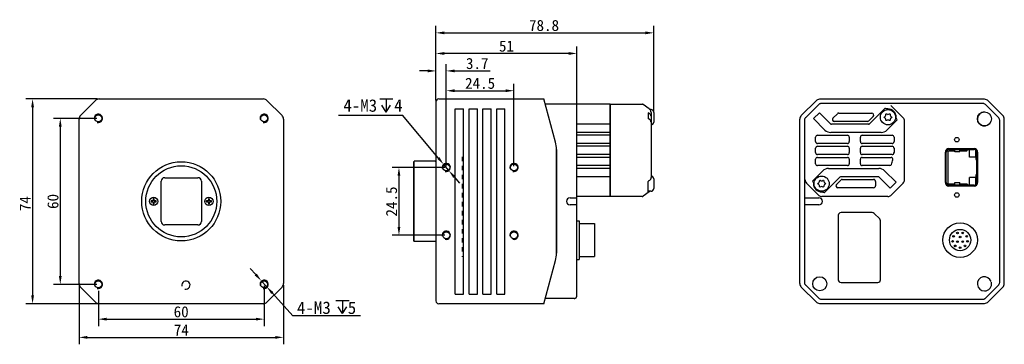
# Model space of a CAD drawing. Header units: millimetres. Extents: x 84 to 440, y 173 to 290.
import ezdxf

# ---------------------------------------------------------------- set-up
doc = ezdxf.new("R2010")
doc.units = ezdxf.units.MM
doc.header["$LTSCALE"] = 16.335
doc.header["$PDMODE"] = 3
doc.header["$PDSIZE"] = 8
doc.linetypes.add('DASHED', pattern=[0.2, 0.1, -0.1])
doc.layers.get('0').update_dxf_attribs({"linetype": 'CONTINUOUS'})
doc.layers.get('Defpoints').update_dxf_attribs({"linetype": 'CONTINUOUS'})
doc.layers.add('00_COMPONENTS', color=7, linetype='CONTINUOUS')
doc.layers.add('51__DRAFT_DIMS', color=7, linetype='CONTINUOUS')
doc.styles.get("Standard").update_dxf_attribs({"font": 'simfang.ttf'})
doc.dimstyles.get("Standard").update_dxf_attribs({"dimtxt": 4, "dimasz": 3, "dimexe": 2.5, "dimexo": 0.5, "dimtad": 1, "dimdsep": 46, "dimtxsty": 'Standard', "dimblk": '_FILLED', "dimblk1": '_FILLED', "dimblk2": '_FILLED', "dimcen": 0.09, "dimclrt": 3, "dimazin": 2, "dimtol": 1, "dimtp": 0.01, "dimtm": 0.01, "dimtfac": 1, "dimtofl": 0, "dimtmove": 0, "dimatfit": 3, "dimldrblk": '_FILLED', "dimfxl": 1, "dimtolj": 1, "dimarcsym": 0})

# ---------------------------------------------------------------- blocks, each defined once
blk = doc.blocks.new('_FILLED')
at = {"color": 0, "linetype": 'ByBlock'}
blk.add_solid([(0, 0), (-1, 0.17), (-1, -0.17)], dxfattribs=at)
blk = doc.blocks.new('*D34')
at = {"layer": '51__DRAFT_DIMS', "color": 0, "lineweight": -2}
for p, q in [((111.75, 261.65), (85.7, 261.65)), ((88.2, 258.65), (88.2, 190.65)), ((127.5, 187.65), (85.7, 187.65))]:
    blk.add_line(p, q, dxfattribs=at)
at = {"layer": 'Defpoints', "color": 0}
for p in [(112.25, 261.65), (88.2, 187.65), (128, 187.65)]:
    blk.add_point(p, dxfattribs=at)
at = {"layer": '51__DRAFT_DIMS', "color": 0, "linetype": 'ByBlock', "lineweight": -2, "xscale": 3, "yscale": 3, "zscale": 3}
for p, rotation in [((88.2, 261.65), 89.99999999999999), ((88.2, 187.65), 270)]:
    blk.add_blockref('_FILLED', p, dxfattribs=dict(at, rotation=rotation))
at = {"layer": '51__DRAFT_DIMS', "color": 3, "insert": (83.53, 223.82), "char_height": 4, "attachment_point": 2, "rotation": 90}
blk.add_mtext('\\A1;\\A1;74', dxfattribs=at)
blk = doc.blocks.new('*D35')
at = {"layer": '51__DRAFT_DIMS', "color": 0, "lineweight": -2}
for p, q in [((111.5, 254.65), (95.72, 254.65)), ((98.22, 251.65), (98.22, 197.65)), ((111.5, 194.65), (95.72, 194.65))]:
    blk.add_line(p, q, dxfattribs=at)
at = {"layer": 'Defpoints', "color": 0}
for p in [(112, 254.65), (98.22, 194.65), (112, 194.65)]:
    blk.add_point(p, dxfattribs=at)
at = {"layer": '51__DRAFT_DIMS', "color": 0, "linetype": 'ByBlock', "lineweight": -2, "xscale": 3, "yscale": 3, "zscale": 3}
for p, rotation in [((98.22, 254.65), 89.99999999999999), ((98.22, 194.65), 270)]:
    blk.add_blockref('_FILLED', p, dxfattribs=dict(at, rotation=rotation))
at = {"layer": '51__DRAFT_DIMS', "color": 3, "insert": (93.55, 224.62), "char_height": 4, "attachment_point": 2, "rotation": 90}
blk.add_mtext('\\A1;\\A1;60', dxfattribs=at)
blk = doc.blocks.new('*D36')
at = {"layer": '51__DRAFT_DIMS', "color": 0, "lineweight": -2}
for p, q in [((172, 194.15), (172, 179.57)), ((112, 192.3), (112, 179.57)), ((115, 182.07), (169, 182.07))]:
    blk.add_line(p, q, dxfattribs=at)
at = {"layer": 'Defpoints', "color": 0}
for p in [(112, 192.8), (172, 194.65), (172, 182.07)]:
    blk.add_point(p, dxfattribs=at)
at = {"layer": '51__DRAFT_DIMS', "color": 0, "linetype": 'ByBlock', "lineweight": -2, "xscale": 3, "yscale": 3, "zscale": 3, "rotation": 180}
blk.add_blockref('_FILLED', (112, 182.07), dxfattribs=at)
at = {"layer": '51__DRAFT_DIMS', "color": 0, "linetype": 'ByBlock', "lineweight": -2, "xscale": 3, "yscale": 3, "zscale": 3}
blk.add_blockref('_FILLED', (172, 182.07), dxfattribs=at)
at = {"layer": '51__DRAFT_DIMS', "color": 3, "insert": (141.97, 186.74), "char_height": 4, "attachment_point": 2}
blk.add_mtext('\\A1;\\A1;60', dxfattribs=at)
blk = doc.blocks.new('*D37')
at = {"layer": '51__DRAFT_DIMS', "color": 0, "lineweight": -2}
for p, q in [((105, 194.4), (105, 172.98)), ((179, 194.4), (179, 172.98)), ((108, 175.48), (176, 175.48))]:
    blk.add_line(p, q, dxfattribs=at)
at = {"layer": 'Defpoints', "color": 0}
for p in [(105, 194.9), (179, 194.9), (179, 175.48)]:
    blk.add_point(p, dxfattribs=at)
at = {"layer": '51__DRAFT_DIMS', "color": 0, "linetype": 'ByBlock', "lineweight": -2, "xscale": 3, "yscale": 3, "zscale": 3, "rotation": 180}
blk.add_blockref('_FILLED', (105, 175.48), dxfattribs=at)
at = {"layer": '51__DRAFT_DIMS', "color": 0, "linetype": 'ByBlock', "lineweight": -2, "xscale": 3, "yscale": 3, "zscale": 3}
blk.add_blockref('_FILLED', (179, 175.48), dxfattribs=at)
at = {"layer": '51__DRAFT_DIMS', "color": 3, "insert": (142.03, 180.15), "char_height": 4, "attachment_point": 2}
blk.add_mtext('\\A1;\\A1;74', dxfattribs=at)
blk = doc.blocks.new('*D38')
at = {"layer": '51__DRAFT_DIMS', "color": 0, "lineweight": -2}
for p, q in [((237.41, 236.9), (218.29, 236.9)), ((220.79, 233.9), (220.79, 215.4)), ((237.41, 212.4), (218.29, 212.4))]:
    blk.add_line(p, q, dxfattribs=at)
at = {"layer": 'Defpoints', "color": 0}
for p in [(237.91, 236.9), (220.79, 212.4), (237.91, 212.4)]:
    blk.add_point(p, dxfattribs=at)
at = {"layer": '51__DRAFT_DIMS', "color": 0, "linetype": 'ByBlock', "lineweight": -2, "xscale": 3, "yscale": 3, "zscale": 3}
for p, rotation in [((220.79, 236.9), 90), ((220.79, 212.4), 270)]:
    blk.add_blockref('_FILLED', p, dxfattribs=dict(at, rotation=rotation))
at = {"layer": '51__DRAFT_DIMS', "color": 3, "insert": (216.09, 224.59), "char_height": 4, "attachment_point": 2, "rotation": 90}
blk.add_mtext('\\A1;\\A1;24.5', dxfattribs=at)
blk = doc.blocks.new('*D39')
at = {"layer": '51__DRAFT_DIMS', "color": 0, "lineweight": -2}
for p, q in [((231.19, 271.8), (228.19, 271.8)), ((234.19, 261.15), (234.19, 274.3)), ((237.91, 237.4), (237.91, 274.3)), ((240.91, 271.8), (253.76, 271.8))]:
    blk.add_line(p, q, dxfattribs=at)
at = {"layer": 'Defpoints', "color": 0}
for p in [(237.91, 271.8), (234.19, 260.65), (237.91, 236.9)]:
    blk.add_point(p, dxfattribs=at)
at = {"layer": '51__DRAFT_DIMS', "color": 0, "linetype": 'ByBlock', "lineweight": -2, "xscale": 3, "yscale": 3, "zscale": 3}
blk.add_blockref('_FILLED', (234.19, 271.8), dxfattribs=at)
at = {"layer": '51__DRAFT_DIMS', "color": 0, "linetype": 'ByBlock', "lineweight": -2, "xscale": 3, "yscale": 3, "zscale": 3, "rotation": 180}
blk.add_blockref('_FILLED', (237.91, 271.8), dxfattribs=at)
at = {"layer": '51__DRAFT_DIMS', "color": 3, "insert": (245.04, 276.49), "char_height": 4, "attachment_point": 1}
blk.add_mtext('\\A1;3.7{}{{\\H0.7x;}{}}', dxfattribs=at)
blk = doc.blocks.new('*D40')
at = {"layer": '51__DRAFT_DIMS', "color": 0, "lineweight": -2}
for p, q in [((234.19, 261.15), (234.19, 280.61)), ((282.21, 278.11), (237.19, 278.11)), ((285.21, 223.85), (285.21, 280.61))]:
    blk.add_line(p, q, dxfattribs=at)
at = {"layer": 'Defpoints', "color": 0}
for p in [(234.19, 278.11), (234.19, 260.65), (285.21, 223.35)]:
    blk.add_point(p, dxfattribs=at)
at = {"layer": '51__DRAFT_DIMS', "color": 0, "linetype": 'ByBlock', "lineweight": -2, "xscale": 3, "yscale": 3, "zscale": 3, "rotation": 180}
blk.add_blockref('_FILLED', (234.19, 278.11), dxfattribs=at)
at = {"layer": '51__DRAFT_DIMS', "color": 0, "linetype": 'ByBlock', "lineweight": -2, "xscale": 3, "yscale": 3, "zscale": 3}
blk.add_blockref('_FILLED', (285.21, 278.11), dxfattribs=at)
at = {"layer": '51__DRAFT_DIMS', "color": 3, "insert": (259.7, 282.78), "char_height": 4, "attachment_point": 2}
blk.add_mtext('\\A1;51{}{{\\H0.7x;}{}}', dxfattribs=at)
blk = doc.blocks.new('*D41')
at = {"layer": '51__DRAFT_DIMS', "color": 0, "lineweight": -2}
for p, q in [((234.19, 261.15), (234.19, 288.06)), ((237.19, 285.56), (310.01, 285.56)), ((313.01, 257.05), (313.01, 288.06))]:
    blk.add_line(p, q, dxfattribs=at)
at = {"layer": 'Defpoints', "color": 0}
for p in [(313.01, 285.56), (234.19, 260.65), (313.01, 256.55)]:
    blk.add_point(p, dxfattribs=at)
at = {"layer": '51__DRAFT_DIMS', "color": 0, "linetype": 'ByBlock', "lineweight": -2, "xscale": 3, "yscale": 3, "zscale": 3, "rotation": 180}
blk.add_blockref('_FILLED', (234.19, 285.56), dxfattribs=at)
at = {"layer": '51__DRAFT_DIMS', "color": 0, "linetype": 'ByBlock', "lineweight": -2, "xscale": 3, "yscale": 3, "zscale": 3}
blk.add_blockref('_FILLED', (313.01, 285.56), dxfattribs=at)
at = {"layer": '51__DRAFT_DIMS', "color": 3, "insert": (273.3, 290.25), "char_height": 4, "attachment_point": 2}
blk.add_mtext('\\A1;78.8{}{{\\H0.7x;}{}}', dxfattribs=at)
blk = doc.blocks.new('*D45')
at = {"layer": '51__DRAFT_DIMS', "color": 0, "lineweight": -2}
for p, q in [((237.91, 237.4), (237.91, 267.14)), ((240.91, 264.64), (259.41, 264.64)), ((262.41, 237.4), (262.41, 267.14))]:
    blk.add_line(p, q, dxfattribs=at)
at = {"layer": 'Defpoints', "color": 0}
for p in [(262.41, 264.64), (237.91, 236.9), (262.41, 236.9)]:
    blk.add_point(p, dxfattribs=at)
at = {"layer": '51__DRAFT_DIMS', "color": 0, "linetype": 'ByBlock', "lineweight": -2, "xscale": 3, "yscale": 3, "zscale": 3, "rotation": 180}
blk.add_blockref('_FILLED', (237.91, 264.64), dxfattribs=at)
at = {"layer": '51__DRAFT_DIMS', "color": 0, "linetype": 'ByBlock', "lineweight": -2, "xscale": 3, "yscale": 3, "zscale": 3}
blk.add_blockref('_FILLED', (262.41, 264.64), dxfattribs=at)
at = {"layer": '51__DRAFT_DIMS', "color": 3, "insert": (250.16, 267.3), "char_height": 4, "attachment_point": 5}
blk.add_mtext('\\A1;\\A1;24.5', dxfattribs=at)

msp = doc.modelspace()

# ---------------------------------------------------------------- linework, layer by layer
at = {"color": 3}
for p, q in [((213.848, 261.659), (218.577, 261.659)), ((216.213, 261.659), (216.213, 256.923)), ((216.213, 256.923), (214.648, 259.376)), ((216.213, 256.923), (217.777, 259.376)), ((197.994, 188.846), (202.723, 188.846)), ((200.358, 184.109), (198.794, 186.562)), ((200.358, 188.846), (200.358, 184.109)), ((200.358, 184.109), (201.923, 186.562))]:
    msp.add_line(p, q, dxfattribs=at)
for p, q in [((421.606, 242.938), (421.926, 242.938)), ((424.146, 242.938), (423.826, 242.938))]:
    msp.add_line(p, q)
at = {"linetype": 'DASHED', "lineweight": 20}
msp.add_line((243.672, 240.787), (243.624, 204.555), dxfattribs=at)
for centre in [(432.672, 254.452), (373.072, 194.852)]:
    msp.add_circle(centre, 2.55)
at = {"color": 252}
for centre in [(112.003, 254.652), (172.003, 254.652), (237.909, 236.902), (262.409, 236.902), (237.909, 212.402), (262.409, 212.402), (112.003, 194.652), (172.003, 194.652), (143.69, 194.364)]:
    msp.add_arc(centre, 1.5, 255, 195, dxfattribs=at)
at = {"layer": '00_COMPONENTS', "color": 7}
for p, q in [((105.531, 255.679), (110.976, 261.125)), ((112.249, 261.652), (171.758, 261.652)), ((173.031, 261.125), (178.476, 255.679)), ((234.189, 260.652), (234.189, 188.652)), ((235.189, 261.652), (273.281, 261.652)), ((277.469, 246.024), (273.281, 261.652)), ((371.845, 261.125), (366.399, 255.679)), ((373.118, 261.652), (432.626, 261.652)), ((439.345, 255.679), (433.899, 261.125)), ((241.159, 191.152), (241.159, 258.152)), ((241.159, 258.152), (244.159, 258.152)), ((244.159, 191.152), (244.159, 258.152)), ((246.159, 191.152), (246.159, 258.152)), ((246.159, 258.152), (249.159, 258.152)), ((249.159, 191.152), (249.159, 258.152)), ((251.159, 191.152), (251.159, 258.152)), ((251.159, 258.152), (254.159, 258.152)), ((254.159, 191.152), (254.159, 258.152)), ((256.159, 191.152), (256.159, 258.152)), ((256.159, 258.152), (259.159, 258.152)), ((259.159, 191.152), (259.159, 258.152)), ((297.209, 259.752), (273.79, 259.752)), ((285.209, 190.552), (285.209, 259.752)), ((297.209, 259.552), (297.409, 259.752)), ((297.209, 226.352), (297.209, 259.752)), ((297.409, 226.352), (297.409, 259.752)), ((297.409, 259.752), (308.755, 259.752)), ((311.384, 258.073), (309.217, 259.605)), ((311.009, 256.699), (311.009, 254.577)), ((311.423, 256.406), (311.009, 256.699)), ((312.009, 257.802), (311.677, 257.802)), ((312.009, 256.822), (312.008, 256.862)), ((312.009, 256.808), (312.009, 233.231)), ((313.009, 256.802), (313.009, 253.302)), ((372.737, 259.68), (367.877, 254.82)), ((372.947, 256.699), (370.826, 254.577)), ((376.888, 252.757), (372.947, 256.699)), ((432.212, 260.009), (373.532, 260.009)), ((391.234, 252.757), (396.773, 258.296)), ((403.303, 254.821), (398.841, 259.284)), ((437.867, 254.82), (433.007, 259.68)), ((105.003, 194.898), (105.003, 254.407)), ((179.003, 254.407), (179.003, 194.898)), ((311.423, 254.284), (311.009, 254.577)), ((365.872, 194.898), (365.872, 254.407)), ((367.547, 254.025), (367.547, 195.28)), ((374.972, 250.431), (370.826, 254.577)), ((377.851, 254.747), (379.451, 256.347)), ((390.325, 253.552), (378.346, 253.552)), ((379.946, 256.552), (391.925, 256.552)), ((392.42, 255.357), (390.82, 253.757)), ((397.393, 250.431), (401.129, 254.167)), ((401.129, 254.167), (400.987, 254.309)), ((403.772, 232.415), (403.772, 253.689)), ((438.197, 195.28), (438.197, 254.025)), ((439.872, 194.898), (439.872, 254.407)), ((285.209, 249.552), (285.209, 252.552)), ((297.209, 252.552), (285.209, 252.552)), ((297.209, 249.552), (285.209, 249.552)), ((395.272, 249.552), (377.093, 249.552)), ((390.901, 252.552), (377.383, 252.552)), ((285.209, 245.552), (285.209, 248.552)), ((297.209, 248.552), (285.209, 248.552)), ((371.572, 246.252), (371.572, 247.852)), ((372.272, 248.552), (383.072, 248.552)), ((383.772, 247.852), (383.772, 246.252)), ((387.772, 246.252), (387.772, 247.852)), ((388.472, 248.552), (399.272, 248.552)), ((399.972, 247.852), (399.972, 246.252)), ((277.809, 243.436), (277.809, 205.869)), ((277.809, 205.869), (277.809, 243.436)), ((297.209, 245.552), (285.209, 245.552)), ((285.209, 241.552), (285.209, 244.552)), ((297.209, 244.552), (285.209, 244.552)), ((371.572, 242.252), (371.572, 243.852)), ((383.072, 245.552), (372.272, 245.552)), ((372.272, 244.552), (383.072, 244.552)), ((383.772, 243.852), (383.772, 242.252)), ((387.772, 242.252), (387.772, 243.852)), ((399.272, 245.552), (388.472, 245.552)), ((388.472, 244.552), (399.272, 244.552)), ((399.972, 243.852), (399.972, 242.252)), ((418.532, 231.452), (418.532, 242.452)), ((418.832, 231.452), (418.832, 242.452)), ((419.183, 243.211), (419.456, 242.938)), ((419.456, 242.938), (419.456, 230.998)), ((419.456, 242.938), (421.606, 242.938)), ((419.832, 243.752), (428.922, 243.752)), ((419.832, 243.452), (428.922, 243.452)), ((421.926, 242.518), (421.926, 243.452)), ((423.826, 242.518), (421.926, 242.518)), ((423.826, 242.518), (423.826, 243.452)), ((424.146, 242.938), (426.286, 242.938)), ((426.286, 242.938), (426.716, 243.368)), ((427.216, 240.638), (427.216, 243.452)), ((429.516, 240.638), (429.516, 243.256)), ((429.666, 239.729), (429.666, 243.12)), ((429.922, 242.452), (429.922, 231.452)), ((430.222, 242.452), (430.222, 231.452)), ((226.139, 238.952), (226.339, 239.152)), ((226.139, 210.352), (226.139, 238.952)), ((226.339, 210.152), (226.339, 239.152)), ((233.889, 239.152), (226.339, 239.152)), ((297.209, 241.552), (285.209, 241.552)), ((285.209, 237.552), (285.209, 240.552)), ((297.209, 240.552), (285.209, 240.552)), ((371.572, 238.252), (371.572, 239.852)), ((383.072, 241.552), (372.272, 241.552)), ((372.272, 240.552), (383.072, 240.552)), ((383.772, 239.852), (383.772, 238.252)), ((387.772, 238.252), (387.772, 239.852)), ((399.272, 241.552), (388.472, 241.552)), ((388.472, 240.552), (398.887, 240.552)), ((429.516, 240.638), (427.216, 240.638)), ((429.875, 234.558), (429.875, 239.378)), ((297.209, 237.552), (285.209, 237.552)), ((285.209, 233.552), (285.209, 236.552)), ((297.209, 236.552), (285.209, 236.552)), ((370.415, 231.938), (374.151, 235.673)), ((383.072, 237.552), (372.272, 237.552)), ((376.272, 236.552), (394.451, 236.552)), ((398.39, 237.552), (388.472, 237.552)), ((396.572, 235.673), (400.718, 231.527)), ((134.703, 217.402), (134.703, 231.902)), ((136.003, 233.202), (148.003, 233.202)), ((149.303, 231.902), (149.303, 217.402)), ((297.209, 233.552), (285.209, 233.552)), ((311.423, 232.231), (311.009, 231.938)), ((311.009, 231.938), (311.009, 231.796)), ((311.009, 227.808), (311.009, 231.796)), ((313.009, 232.802), (313.009, 229.302)), ((370.415, 231.938), (370.557, 231.796)), ((374.771, 227.808), (380.31, 233.347)), ((379.124, 230.747), (380.724, 232.347)), ((394.497, 233.556), (380.805, 233.552)), ((381.219, 232.552), (392.572, 232.552)), ((393.261, 231.968), (393.036, 232.374)), ((393.272, 231.852), (393.272, 230.252)), ((398.597, 229.406), (394.497, 233.556)), ((427.216, 230.452), (427.216, 233.298)), ((429.516, 233.298), (427.216, 233.298)), ((429.516, 230.648), (429.516, 233.298)), ((429.666, 230.785), (429.666, 234.206)), ((285.209, 190.552), (285.209, 230.752)), ((312.009, 228.302), (311.009, 228.302)), ((368.241, 231.284), (372.703, 226.821)), ((392.572, 229.552), (379.619, 229.552)), ((398.597, 229.406), (400.718, 231.527)), ((403.303, 231.284), (398.841, 226.821)), ((419.456, 230.998), (419.165, 230.707)), ((419.456, 230.998), (421.926, 230.998)), ((428.922, 230.452), (419.832, 230.452)), ((428.922, 230.152), (419.832, 230.152)), ((421.926, 230.452), (421.926, 231.418)), ((421.926, 231.418), (423.826, 231.418)), ((423.826, 230.452), (423.826, 231.418)), ((423.826, 230.998), (426.286, 230.998)), ((426.286, 230.998), (426.716, 230.568)), ((131.723, 224.832), (131.157, 224.832)), ((131.823, 225.498), (131.823, 224.932)), ((132.183, 224.932), (132.183, 225.498)), ((132.85, 224.832), (132.283, 224.832)), ((151.723, 224.832), (151.157, 224.832)), ((151.823, 225.498), (151.823, 224.932)), ((152.183, 224.932), (152.183, 225.498)), ((152.85, 224.832), (152.283, 224.832)), ((282.709, 225.952), (284.209, 225.952)), ((297.209, 226.352), (285.209, 226.352)), ((297.209, 226.552), (297.409, 226.352)), ((308.755, 226.352), (297.409, 226.352)), ((311.384, 228.031), (309.217, 226.499)), ((368.772, 225.952), (372.772, 225.952)), ((397.709, 226.352), (373.835, 226.352)), ((131.157, 224.472), (131.723, 224.472)), ((131.823, 224.372), (131.823, 223.806)), ((132.183, 223.806), (132.183, 224.372)), ((132.283, 224.472), (132.85, 224.472)), ((151.157, 224.472), (151.723, 224.472)), ((151.823, 224.372), (151.823, 223.806)), ((152.183, 223.806), (152.183, 224.372)), ((152.283, 224.472), (152.85, 224.472)), ((284.209, 223.352), (282.709, 223.352)), ((372.772, 223.352), (368.772, 223.352)), ((285.209, 217.652), (286.009, 217.652)), ((285.209, 217.652), (286.009, 217.652)), ((286.009, 217.652), (286.009, 203.653)), ((286.009, 217.652), (286.009, 203.653)), ((379.772, 219.602), (379.772, 196.302)), ((392.058, 220.602), (380.772, 220.602)), ((392.765, 220.309), (394.779, 218.295)), ((395.072, 196.302), (395.072, 217.588)), ((148.003, 216.102), (136.003, 216.102)), ((286.009, 216.602), (291.509, 216.602)), ((286.009, 216.602), (291.509, 216.602)), ((291.509, 216.601), (291.509, 204.703)), ((291.509, 216.601), (291.509, 204.703)), ((226.139, 210.352), (226.339, 210.152)), ((233.889, 210.152), (226.339, 210.152)), ((273.281, 187.652), (277.469, 203.281)), ((285.209, 203.652), (286.009, 203.652)), ((285.209, 203.652), (286.009, 203.652)), ((286.009, 204.702), (291.509, 204.702)), ((286.009, 204.702), (291.509, 204.702)), ((110.976, 188.179), (105.531, 193.625)), ((178.476, 193.625), (173.031, 188.179)), ((366.399, 193.625), (371.845, 188.179)), ((367.877, 194.484), (372.737, 189.625)), ((380.772, 195.302), (394.072, 195.302)), ((433.007, 189.625), (437.867, 194.484)), ((433.899, 188.179), (439.345, 193.625)), ((241.159, 191.152), (244.159, 191.152)), ((246.159, 191.152), (249.159, 191.152)), ((251.159, 191.152), (254.159, 191.152)), ((256.159, 191.152), (259.159, 191.152)), ((284.209, 189.552), (273.79, 189.552)), ((284.211, 189.552), (284.263, 189.554)), ((284.211, 189.552), (284.263, 189.554)), ((373.532, 189.295), (432.212, 189.295)), ((171.758, 187.652), (112.249, 187.652)), ((273.281, 187.652), (235.189, 187.652)), ((432.626, 187.652), (373.118, 187.652))]:
    msp.add_line(p, q, dxfattribs=at)
for points in [[(312.008, 256.862), (312.001, 256.994), (311.987, 257.105)], [(284.263, 189.554), (284.314, 189.558), (284.364, 189.564), (284.413, 189.573), (284.461, 189.584), (284.508, 189.598), (284.554, 189.613), (284.598, 189.631), (284.641, 189.65), (284.682, 189.671), (284.722, 189.694), (284.761, 189.718), (284.798, 189.744), (284.833, 189.771), (284.867, 189.799), (284.899, 189.828), (284.929, 189.858), (284.958, 189.889), (284.985, 189.921), (285.011, 189.954), (285.035, 189.988), (285.057, 190.022), (285.078, 190.057), (285.097, 190.092), (285.115, 190.127), (285.13, 190.163), (285.145, 190.199), (285.158, 190.235), (285.169, 190.27), (285.178, 190.305), (285.187, 190.34), (285.193, 190.374), (285.199, 190.406), (285.203, 190.438), (285.206, 190.469), (285.208, 190.497), (285.209, 190.522), (285.209, 190.545), (285.209, 190.553)], [(284.263, 189.554), (284.314, 189.558), (284.364, 189.564), (284.413, 189.573), (284.461, 189.584), (284.508, 189.598), (284.554, 189.613), (284.598, 189.631), (284.641, 189.65), (284.682, 189.671), (284.722, 189.694), (284.761, 189.718), (284.798, 189.744), (284.833, 189.771), (284.867, 189.799), (284.899, 189.828), (284.929, 189.858), (284.958, 189.889), (284.985, 189.921), (285.011, 189.954), (285.035, 189.988), (285.057, 190.022), (285.078, 190.057), (285.097, 190.092), (285.115, 190.127), (285.13, 190.163), (285.145, 190.199), (285.158, 190.235), (285.169, 190.27), (285.178, 190.305), (285.187, 190.34), (285.193, 190.374), (285.199, 190.406), (285.203, 190.438), (285.206, 190.469), (285.208, 190.497), (285.209, 190.522), (285.209, 190.545), (285.209, 190.553)]]:
    msp.add_lwpolyline(points, dxfattribs=at)
for centre, radius in [((397.772, 255.052), 2.75), ((112.003, 254.652), 1.25), ((172.003, 254.652), 1.25), ((422.692, 246.952), 0.8), ((142.003, 224.652), 14.3), ((142.003, 224.652), 12.85), ((237.909, 236.902), 1.25), ((262.409, 236.902), 1.25), ((373.772, 231.052), 2.75), ((132.003, 224.652), 1.5), ((152.003, 224.652), 1.5), ((422.692, 226.952), 0.8), ((423.872, 210.652), 6.262), ((423.872, 210.652), 3.85), ((237.909, 212.402), 1.25), ((262.409, 212.402), 1.25), ((421.162, 210.172), 0.3), ((421.492, 212.032), 0.3), ((422.922, 213.232), 0.3), ((422.922, 210.102), 0.3), ((423.872, 211.752), 0.3), ((424.822, 213.232), 0.3), ((424.822, 210.102), 0.3), ((426.252, 212.032), 0.3), ((426.582, 210.172), 0.3), ((422.102, 208.542), 0.3), ((423.872, 207.902), 0.3), ((425.642, 208.542), 0.3), ((112.003, 194.652), 1.25), ((172.003, 194.652), 1.25)]:
    msp.add_circle(centre, radius, dxfattribs=at)
for centre, radius, start, end in [((112.249, 259.852), 1.8, 90, 135), ((171.758, 259.852), 1.8, 45, 90), ((235.189, 260.652), 1, 90, 180), ((308.755, 258.952), 0.8, 54.73969, 90), ((308.753, 258.949), 0.803, 61.60849, 62.56571), ((308.755, 258.951), 0.801, 54.74995, 61.61262), ((308.754, 258.95), 0.802, 58.69723, 61.01045), ((308.756, 258.954), 0.798, 54.74341, 58.69931), ((310.549, 256.857), 1.474, 43.65127, 47.06831), ((310.588, 256.895), 1.42, 40.67982, 43.64617), ((310.616, 256.919), 1.383, 37.62806, 40.6784), ((310.635, 256.933), 1.359, 34.42413, 37.62658), ((310.217, 256.829), 1.791, 5.0867, 8.85785), ((309.987, 256.81), 2.022, 359.9352, 5.05084), ((312.009, 256.802), 1, 0, 90), ((396.465, 257.163), 1.174, 61.05956, 74.77294), ((397.772, 255.052), 3, 359.53579, 90.57453), ((432.672, 254.452), 2.55, 90, 342.48724), ((432.672, 254.452), 2.55, 90, 342.48724), ((106.803, 254.407), 1.8, 135.00015, 179.99985), ((177.203, 254.407), 1.8, 0, 45), ((312.009, 253.302), 1, 270, 0), ((367.672, 254.407), 1.8, 135, 180), ((368.677, 254.018), 1.133, 136.43877, 139.96287), ((368.696, 254.001), 1.158, 134.99824, 136.4447), ((378.346, 254.252), 0.7, 135, 270), ((379.946, 255.852), 0.7, 90, 135), ((390.325, 254.252), 0.7, 270, 315), ((391.925, 255.852), 0.7, 315, 90), ((396.489, 255.793), 0.462, 296.76577, 3.23423), ((396.583, 254.366), 0.372, 355.30431, 64.69569), ((397.772, 253.54), 0.488, 57.1925, 122.8075), ((397.772, 256.425), 0.372, 235.30431, 304.69569), ((399.055, 254.311), 0.462, 116.76577, 183.23423), ((399.081, 255.808), 0.488, 177.1925, 242.8075), ((402.172, 253.689), 1.6, 0, 45), ((437.037, 253.99), 1.174, 43.60976, 45.00276), ((437.066, 254.017), 1.134, 40.22142, 43.61841), ((438.072, 254.407), 1.8, 0, 45), ((377.093, 252.552), 3, 225.00052, 270), ((377.383, 253.252), 0.7, 225.00052, 270), ((390.739, 253.252), 0.7, 270, 315), ((395.272, 252.552), 3, 270, 315), ((267.809, 243.436), 10, 0, 15), ((267.809, 243.436), 10, 0, 15), ((372.272, 247.852), 0.7, 90, 180), ((372.272, 246.252), 0.7, 180, 270), ((383.072, 247.852), 0.7, 0, 90), ((383.072, 246.252), 0.7, 270, 0), ((388.472, 247.852), 0.7, 90, 180), ((388.472, 246.252), 0.7, 180, 270), ((399.272, 247.852), 0.7, 0, 90), ((399.272, 246.252), 0.7, 270, 0), ((372.272, 243.852), 0.7, 90, 180), ((385.772, 243.052), 14.2, 175.81896, 176.77108), ((383.072, 243.852), 0.7, 0, 90), ((388.472, 243.852), 0.7, 90, 180), ((399.272, 243.852), 0.7, 0, 90), ((385.772, 243.052), 14.2, 3.2271, 4.18822), ((419.832, 242.452), 1.3, 90, 180), ((419.832, 242.452), 1, 90, 180), ((428.922, 242.452), 1.3, 0, 90), ((428.922, 242.452), 1, 0, 90), ((233.889, 239.952), 0.8, 270, 292.05137), ((372.272, 242.252), 0.7, 180, 270), ((372.272, 239.852), 0.7, 90, 180), ((385.772, 243.052), 14.2, 183.22419, 184.12252), ((383.072, 242.252), 0.7, 270, 0), ((383.072, 239.852), 0.7, 0, 90), ((388.472, 242.252), 0.7, 180, 270), ((388.472, 239.852), 0.7, 90, 180), ((398.887, 239.852), 0.7, 346.28827, 90), ((385.772, 243.052), 14.2, 339.1725, 346.28827), ((399.272, 242.252), 0.7, 270, 0), ((385.772, 243.052), 14.2, 355.82148, 356.77313), ((429.866, 239.729), 0.2, 179.99999, 241.47774), ((429.675, 239.378), 0.2, 359.99999, 61.47774), ((372.272, 238.252), 0.7, 180, 270), ((376.272, 233.552), 3, 90, 135), ((383.072, 238.252), 0.7, 270, 0), ((388.472, 238.252), 0.7, 180, 270), ((394.451, 233.552), 3, 45, 90), ((398.39, 238.252), 0.7, 270, 339.1725), ((136.003, 231.902), 1.3, 90, 180), ((148.003, 231.902), 1.3, 0, 90), ((312.009, 232.802), 1, 0, 90), ((369.372, 232.415), 1.6, 180, 225), ((372.489, 231.793), 0.462, 296.76577, 3.23423), ((373.772, 232.425), 0.372, 235.30431, 304.69569), ((375.081, 231.808), 0.488, 177.1925, 242.8075), ((380.805, 232.852), 0.7, 90, 135), ((381.219, 231.852), 0.7, 90, 135), ((392.572, 231.852), 0.7, 0, 90), ((402.172, 232.415), 1.6, 315, 0), ((429.866, 234.206), 0.2, 118.52224, 179.99999), ((429.675, 234.558), 0.2, 298.52224, 359.99999), ((312.009, 229.302), 1, 270, 0), ((373.772, 231.052), 3, 179.53579, 270.57453), ((372.583, 230.366), 0.372, 355.30431, 64.69569), ((373.772, 229.54), 0.488, 57.1925, 122.8075), ((375.055, 230.311), 0.462, 116.76577, 183.23423), ((379.619, 230.252), 0.7, 135, 270), ((392.572, 230.252), 0.7, 270, 0), ((419.832, 231.452), 1.3, 180, 270), ((419.832, 231.452), 1, 180, 270), ((428.922, 231.452), 1.3, 270, 0), ((428.922, 231.452), 1, 270, 0), ((132.003, 224.652), 0.95, 174.59946, 185.40054), ((131.157, 224.732), 0.1, 90, 174.59946), ((131.157, 224.572), 0.1, 185.40054, 270), ((131.723, 224.932), 0.1, 270, 0), ((131.923, 225.498), 0.1, 95.40054, 180), ((132.003, 224.652), 0.95, 84.59946, 95.40054), ((132.083, 225.498), 0.1, 0, 84.59946), ((132.283, 224.932), 0.1, 180, 270), ((132.85, 224.732), 0.1, 5.40054, 90), ((132.85, 224.572), 0.1, 270, 354.59946), ((132.003, 224.652), 0.95, 354.59946, 5.40054), ((152.003, 224.652), 0.95, 174.59946, 185.40054), ((151.157, 224.732), 0.1, 90, 174.59946), ((151.157, 224.572), 0.1, 185.40054, 270), ((151.723, 224.932), 0.1, 270, 0), ((151.923, 225.498), 0.1, 95.40054, 180), ((152.003, 224.652), 0.95, 84.59946, 95.40054), ((152.083, 225.498), 0.1, 0, 84.59946), ((152.283, 224.932), 0.1, 180, 270), ((152.85, 224.732), 0.1, 5.40054, 90), ((152.85, 224.572), 0.1, 270, 354.59946), ((152.003, 224.652), 0.95, 354.59946, 5.40054), ((282.709, 224.652), 1.3, 90, 270), ((308.755, 227.152), 0.8, 270, 305.26031), ((308.755, 227.153), 0.8, 298.98629, 305.25189), ((373.835, 227.952), 1.6, 225.00001, 270), ((372.772, 224.652), 1.3, 270, 90), ((375.079, 228.941), 1.174, 241.05956, 254.77294), ((397.709, 227.952), 1.6, 270, 315), ((131.723, 224.372), 0.1, 0, 90), ((131.923, 223.806), 0.1, 180, 264.59946), ((132.003, 224.652), 0.95, 264.59946, 275.40054), ((132.083, 223.806), 0.1, 275.40054, 0), ((132.283, 224.372), 0.1, 90, 180), ((151.723, 224.372), 0.1, 0, 90), ((151.923, 223.806), 0.1, 180, 264.59946), ((152.003, 224.652), 0.95, 264.59946, 275.40054), ((152.083, 223.806), 0.1, 275.40054, 0), ((152.283, 224.372), 0.1, 90, 180), ((136.003, 217.402), 1.3, 180, 270), ((148.003, 217.402), 1.3, 270, 0), ((380.772, 219.602), 1, 90, 180), ((392.058, 219.602), 1, 45, 90), ((394.072, 217.588), 1, 0, 45), ((233.889, 209.352), 0.8, 67.94863, 90), ((267.809, 205.869), 10, 345, 0), ((267.809, 205.869), 10, 345, 0), ((380.772, 196.302), 1, 180, 270), ((394.072, 196.302), 1, 270, 0), ((432.672, 194.852), 2.55, 17.51276, 270), ((106.803, 194.898), 1.8, 180, 225), ((177.203, 194.898), 1.8, 315.00024, 359.99976), ((367.672, 194.898), 1.8, 180, 225), ((368.678, 195.287), 1.134, 220.22142, 223.61841), ((368.707, 195.315), 1.174, 223.60976, 225.00276), ((432.672, 194.852), 2.6, 270, 12.85713), ((437.048, 195.303), 1.158, 314.99824, 316.4447), ((437.067, 195.286), 1.133, 316.43877, 319.96287), ((438.072, 194.898), 1.8, 315, 0), ((112.249, 189.452), 1.8, 225, 270), ((171.758, 189.452), 1.8, 270, 315), ((235.189, 188.652), 1, 180, 270)]:
    msp.add_arc(centre, radius, start, end, dxfattribs=at)
at = {"layer": '00_COMPONENTS', "color": 4}
for centre, start, end in [((238.347, 197.395), 180.21284, 181.31448), ((238.348, 197.395), 181.31442, 182.60435)]:
    msp.add_arc(centre, 4.158, start, end, dxfattribs=at)
at = {"layer": '00_COMPONENTS', "color": 7}
for points, knots in [([(371.845, 261.125), (372.01, 261.29), (372.409, 261.558), (372.882, 261.652), (373.118, 261.652)], [0, 0, 0, 0, 0.497687, 1, 1, 1, 1]), ([(432.626, 261.652), (432.862, 261.652), (433.335, 261.558), (433.734, 261.29), (433.899, 261.125)], [0, 0, 0, 0, 0.5023144, 1, 1, 1, 1]), ([(373.532, 260.009), (373.458, 260.009), (373.309, 259.995), (373.096, 259.928), (372.9, 259.824), (372.787, 259.73), (372.737, 259.68)], [0, 0, 0, 0, 0.2501336, 0.5047659, 0.7566366, 1, 1, 1, 1]), ([(397.742, 258.052), (397.621, 258.051), (397.437, 258.063), (397.2, 258.117), (397.086, 258.161), (397.033, 258.191)], [0, 0, 0, 0, 0.4998262, 0.7499306, 1, 1, 1, 1]), ([(433.007, 259.68), (432.902, 259.785), (432.651, 259.951), (432.356, 260.009), (432.212, 260.009)], [0, 0, 0, 0, 0.5087134, 1, 1, 1, 1]), ([(312.009, 255.406), (312.009, 255.499), (311.982, 255.689), (311.864, 255.958), (311.675, 256.204), (311.513, 256.343), (311.423, 256.406)], [0, 0, 0, 0, 0.2316775, 0.4718882, 0.7269534, 1, 1, 1, 1]), ([(312.009, 253.284), (312.009, 253.377), (311.982, 253.567), (311.864, 253.837), (311.675, 254.083), (311.513, 254.221), (311.423, 254.284)], [0, 0, 0, 0, 0.2316775, 0.4718882, 0.7269534, 1, 1, 1, 1]), ([(367.81, 254.747), (367.725, 254.647), (367.593, 254.415), (367.547, 254.154), (367.547, 254.025)], [0, 0, 0, 0, 0.5043217, 1, 1, 1, 1]), ([(396.742, 254.702), (396.495, 254.819), (396.256, 255.045), (396.48, 255.271), (396.697, 255.38)], [0, 0, 0, 0, 0.5161674, 1, 1, 1, 1]), ([(397.508, 253.95), (397.31, 253.823), (397.007, 253.746), (396.932, 254.063), (396.954, 254.335)], [0, 0, 0, 0, 0.4792334, 1, 1, 1, 1]), ([(396.95, 255.819), (396.937, 256.061), (397.02, 256.368), (397.336, 256.274), (397.56, 256.119)], [0, 0, 0, 0, 0.4838326, 1, 1, 1, 1]), ([(397.984, 256.119), (398.208, 256.274), (398.521, 256.368), (398.606, 256.067), (398.594, 255.832)], [0, 0, 0, 0, 0.5207666, 1, 1, 1, 1]), ([(398.593, 254.285), (398.607, 254.043), (398.527, 253.749), (398.234, 253.823), (398.036, 253.95)], [0, 0, 0, 0, 0.5046054, 1, 1, 1, 1]), ([(398.859, 255.374), (399.067, 255.267), (399.278, 255.05), (399.064, 254.833), (398.847, 254.724)], [0, 0, 0, 0, 0.4953946, 1, 1, 1, 1]), ([(400.987, 254.309), (400.897, 254.398), (400.792, 254.647), (400.771, 254.9), (400.772, 255.028)], [0, 0, 0, 0, 0.4981492, 1, 1, 1, 1]), ([(438.197, 254.025), (438.197, 254.156), (438.149, 254.42), (438.016, 254.651), (437.932, 254.749)], [0, 0, 0, 0, 0.5047637, 1, 1, 1, 1]), ([(312.009, 233.231), (312.009, 233.138), (311.982, 232.948), (311.864, 232.678), (311.675, 232.432), (311.513, 232.294), (311.423, 232.231)], [0, 0, 0, 0, 0.231678, 0.4718891, 0.7269541, 1, 1, 1, 1]), ([(370.557, 231.796), (370.647, 231.706), (370.752, 231.458), (370.773, 231.204), (370.772, 231.076)], [0, 0, 0, 0, 0.4981492, 1, 1, 1, 1]), ([(372.95, 231.819), (372.937, 232.061), (373.02, 232.368), (373.336, 232.274), (373.56, 232.119)], [0, 0, 0, 0, 0.4838326, 1, 1, 1, 1]), ([(373.984, 232.119), (374.208, 232.274), (374.521, 232.368), (374.606, 232.067), (374.594, 231.832)], [0, 0, 0, 0, 0.5207666, 1, 1, 1, 1]), ([(372.742, 230.702), (372.495, 230.819), (372.256, 231.045), (372.48, 231.271), (372.697, 231.38)], [0, 0, 0, 0, 0.5161674, 1, 1, 1, 1]), ([(373.508, 229.95), (373.31, 229.823), (373.007, 229.746), (372.932, 230.063), (372.954, 230.335)], [0, 0, 0, 0, 0.4792334, 1, 1, 1, 1]), ([(374.593, 230.285), (374.607, 230.043), (374.527, 229.749), (374.234, 229.823), (374.036, 229.95)], [0, 0, 0, 0, 0.5046054, 1, 1, 1, 1]), ([(374.859, 231.374), (375.067, 231.267), (375.278, 231.05), (375.064, 230.833), (374.847, 230.724)], [0, 0, 0, 0, 0.4953946, 1, 1, 1, 1]), ([(284.209, 225.952), (284.274, 225.952), (284.402, 225.952), (284.587, 225.952), (284.758, 225.952), (284.888, 225.952), (284.98, 225.952), (285.038, 225.952), (285.088, 225.952), (285.13, 225.952), (285.16, 225.952), (285.178, 225.952), (285.189, 225.952), (285.197, 225.952), (285.204, 225.952), (285.207, 225.952), (285.209, 225.952), (285.209, 225.952)], [0, 0, 0, 0, 0.194922, 0.3827235, 0.5555755, 0.7070635, 0.7729868, 0.8314535, 0.8818875, 0.923852, 0.9569203, 0.9699999, 0.9807432, 0.9891315, 0.995146, 0.9987695, 1, 1, 1, 1]), ([(367.772, 225.952), (367.772, 225.952), (367.775, 225.952), (367.777, 225.952), (367.784, 225.952), (367.792, 225.952), (367.803, 225.952), (367.822, 225.952), (367.851, 225.952), (367.893, 225.952), (367.943, 225.952), (368.001, 225.952), (368.093, 225.952), (368.224, 225.952), (368.394, 225.952), (368.579, 225.952), (368.707, 225.952), (368.772, 225.952)], [0, 0, 0, 0, 0.0012279, 0.0048517, 0.0108669, 0.0192559, 0.0299998, 0.0430798, 0.0761492, 0.1181157, 0.1685514, 0.2270188, 0.2929436, 0.4444341, 0.617286, 0.8050812, 1, 1, 1, 1]), ([(373.802, 228.052), (373.923, 228.054), (374.106, 228.041), (374.344, 227.988), (374.458, 227.943), (374.511, 227.914)], [0, 0, 0, 0, 0.4998262, 0.7499306, 1, 1, 1, 1]), ([(285.209, 223.352), (285.209, 223.353), (285.207, 223.352), (285.204, 223.353), (285.197, 223.352), (285.189, 223.352), (285.178, 223.352), (285.16, 223.352), (285.13, 223.352), (285.088, 223.352), (285.038, 223.352), (284.98, 223.352), (284.888, 223.352), (284.758, 223.352), (284.587, 223.352), (284.402, 223.352), (284.274, 223.353), (284.209, 223.352)], [0, 0, 0, 0, 0.0012278, 0.0048516, 0.0108668, 0.0192558, 0.0299998, 0.0430799, 0.0761493, 0.118116, 0.1685519, 0.2270194, 0.2929443, 0.4444353, 0.6172873, 0.8050817, 1, 1, 1, 1]), ([(368.772, 223.352), (368.707, 223.353), (368.579, 223.352), (368.394, 223.352), (368.223, 223.352), (368.093, 223.352), (368.001, 223.352), (367.943, 223.352), (367.893, 223.352), (367.851, 223.352), (367.822, 223.352), (367.803, 223.352), (367.792, 223.352), (367.784, 223.352), (367.777, 223.353), (367.775, 223.352), (367.772, 223.353), (367.772, 223.352)], [0, 0, 0, 0, 0.1949221, 0.3827239, 0.5555761, 0.707064, 0.7729871, 0.8314539, 0.8818877, 0.923852, 0.9569202, 0.9699997, 0.980743, 0.9891312, 0.9951456, 0.9987691, 1, 1, 1, 1]), ([(367.547, 195.28), (367.547, 195.148), (367.595, 194.885), (367.728, 194.654), (367.812, 194.555)], [0, 0, 0, 0, 0.5047637, 1, 1, 1, 1]), ([(437.934, 194.557), (438.018, 194.658), (438.151, 194.889), (438.197, 195.151), (438.197, 195.28)], [0, 0, 0, 0, 0.5043217, 1, 1, 1, 1]), ([(372.737, 189.625), (372.842, 189.519), (373.093, 189.353), (373.388, 189.295), (373.532, 189.295)], [0, 0, 0, 0, 0.5087134, 1, 1, 1, 1]), ([(432.212, 189.295), (432.286, 189.295), (432.435, 189.309), (432.648, 189.376), (432.844, 189.48), (432.957, 189.574), (433.007, 189.625)], [0, 0, 0, 0, 0.2501336, 0.5047659, 0.7566366, 1, 1, 1, 1]), ([(373.118, 187.652), (372.882, 187.652), (372.409, 187.746), (372.01, 188.015), (371.845, 188.179)], [0, 0, 0, 0, 0.5023144, 1, 1, 1, 1]), ([(433.899, 188.179), (433.734, 188.015), (433.335, 187.746), (432.862, 187.652), (432.626, 187.652)], [0, 0, 0, 0, 0.497687, 1, 1, 1, 1])]:
    msp.add_open_spline(points, degree=3, knots=knots, dxfattribs=at)
for points in [[(309.124, 259.662), (309.011, 259.72), (308.881, 259.752), (308.755, 259.752)], [(311.987, 257.105), (311.925, 257.5), (311.733, 257.827), (311.384, 258.073)], [(311.679, 228.301), (311.595, 228.2), (311.496, 228.11), (311.384, 228.031)]]:
    msp.add_open_spline(points, degree=3, dxfattribs=at)
at = {"layer": '51__DRAFT_DIMS', "color": 4}
for p, q in [((198.851, 255.787), (222.017, 255.787)), ((235.012, 240.345), (222.017, 255.787)), ((238.875, 235.754), (236.943, 238.05)), ((240.807, 233.459), (242.738, 231.164)), ((168.952, 198.195), (166.946, 200.426)), ((170.959, 195.965), (172.965, 193.734)), ((174.971, 191.504), (182.358, 183.29)), ((206.821, 183.29), (182.358, 183.29))]:
    msp.add_line(p, q, dxfattribs=at)

# ---------------------------------------------------------------- block references
at = {"layer": '51__DRAFT_DIMS', "color": 4, "xscale": 3, "yscale": 3, "zscale": 3}
for p, rotation in [((236.943, 238.05), 310.0814311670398), ((238.875, 235.754), 130.0814311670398), ((170.959, 195.965), 311.9685744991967), ((172.965, 193.734), 131.9685744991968)]:
    msp.add_blockref('_FILLED', p, dxfattribs=dict(at, rotation=rotation))

# ---------------------------------------------------------------- texts
at = {"layer": '51__DRAFT_DIMS', "color": 3}
msp.add_text('4-M3  5', height=4.5, dxfattribs=at).set_placement((183.887, 183.95))
at = {"layer": '51__DRAFT_DIMS', "color": 3, "insert": (222.092, 261.547), "char_height": 4.5, "attachment_point": 3}
msp.add_mtext('\\A1;4-M3{\\f宋体|b0|i0|c134|p2;  }4', dxfattribs=at)

# ---------------------------------------------------------------- dimensions: what is measured, and where the dimension line sits
at = {"layer": '51__DRAFT_DIMS', "color": 4}
for base, p2, text, picture, middle in [((313.009, 285.557), (313.009, 256.552), '78.8{}{{\\H0.7x;}{}}', '*D41', (273.297, 285.557)), ((237.909, 271.796), (237.909, 236.902), '3.7{}{{\\H0.7x;}{}}', '*D39', (249.086, 271.796))]:
    dim = msp.add_linear_dim(base=base, p1=(234.189, 260.652), p2=p2, text=text, dimstyle='Standard', dxfattribs=at)
    dim.commit()
    dim.dimension.update_dxf_attribs({"geometry": picture, "text_midpoint": middle, "dimtype": 160})
dim = msp.add_linear_dim(base=(234.189, 278.109), p1=(285.209, 223.352), p2=(234.189, 260.652), angle=180, text='51{}{{\\H0.7x;}{}}', dimstyle='Standard', dxfattribs=at)
dim.commit()
dim.dimension.update_dxf_attribs({"geometry": '*D40', "text_midpoint": (259.699, 280.757)})
dim = msp.add_linear_dim(base=(262.409, 264.644), p1=(237.909, 236.902), p2=(262.409, 236.902), text='\\A1;24.5', dimstyle='Standard', override={"dimdec": 1, "dimtxsty": 'Standard'}, dxfattribs=at)
dim.commit()
dim.dimension.update_dxf_attribs({"geometry": '*D45', "text_midpoint": (250.159, 267.303)})
for base, p1, p2, text, picture, middle in [((88.203, 187.652), (112.249, 261.652), (128.003, 187.652), '\\A1;74', '*D34', (88.203, 223.821)), ((98.218, 194.652), (112.003, 254.652), (112.003, 194.652), '\\A1;60', '*D35', (98.218, 224.62))]:
    dim = msp.add_linear_dim(base=base, p1=p1, p2=p2, angle=270, text=text, dimstyle='Standard', override={"dimtxsty": 'Standard'}, dxfattribs=at)
    dim.commit()
    dim.dimension.update_dxf_attribs({"geometry": picture, "text_midpoint": middle, "dimtype": 160})
at = {"layer": '51__DRAFT_DIMS', "color": 3}
dim = msp.add_linear_dim(base=(220.788, 212.402), p1=(237.909, 236.902), p2=(237.909, 212.402), angle=270, text='\\A1;24.5', dimstyle='Standard', override={"dimtxsty": 'Standard'}, dxfattribs=at)
dim.commit()
dim.dimension.update_dxf_attribs({"geometry": '*D38', "text_midpoint": (220.788, 224.591), "dimtype": 160})
at = {"layer": '51__DRAFT_DIMS', "color": 4}
for base, p1, p2, text, picture, middle in [((179.003, 175.481), (105.003, 194.898), (179.003, 194.898), '\\A1;74', '*D37', (142.03, 175.481)), ((172.003, 182.07), (112.003, 192.802), (172.003, 194.652), '\\A1;60', '*D36', (141.971, 182.07))]:
    dim = msp.add_linear_dim(base=base, p1=p1, p2=p2, text=text, dimstyle='Standard', override={"dimtxsty": 'Standard'}, dxfattribs=at)
    dim.commit()
    dim.dimension.update_dxf_attribs({"geometry": picture, "text_midpoint": middle, "dimtype": 160})

doc.saveas('drawing.dxf')
